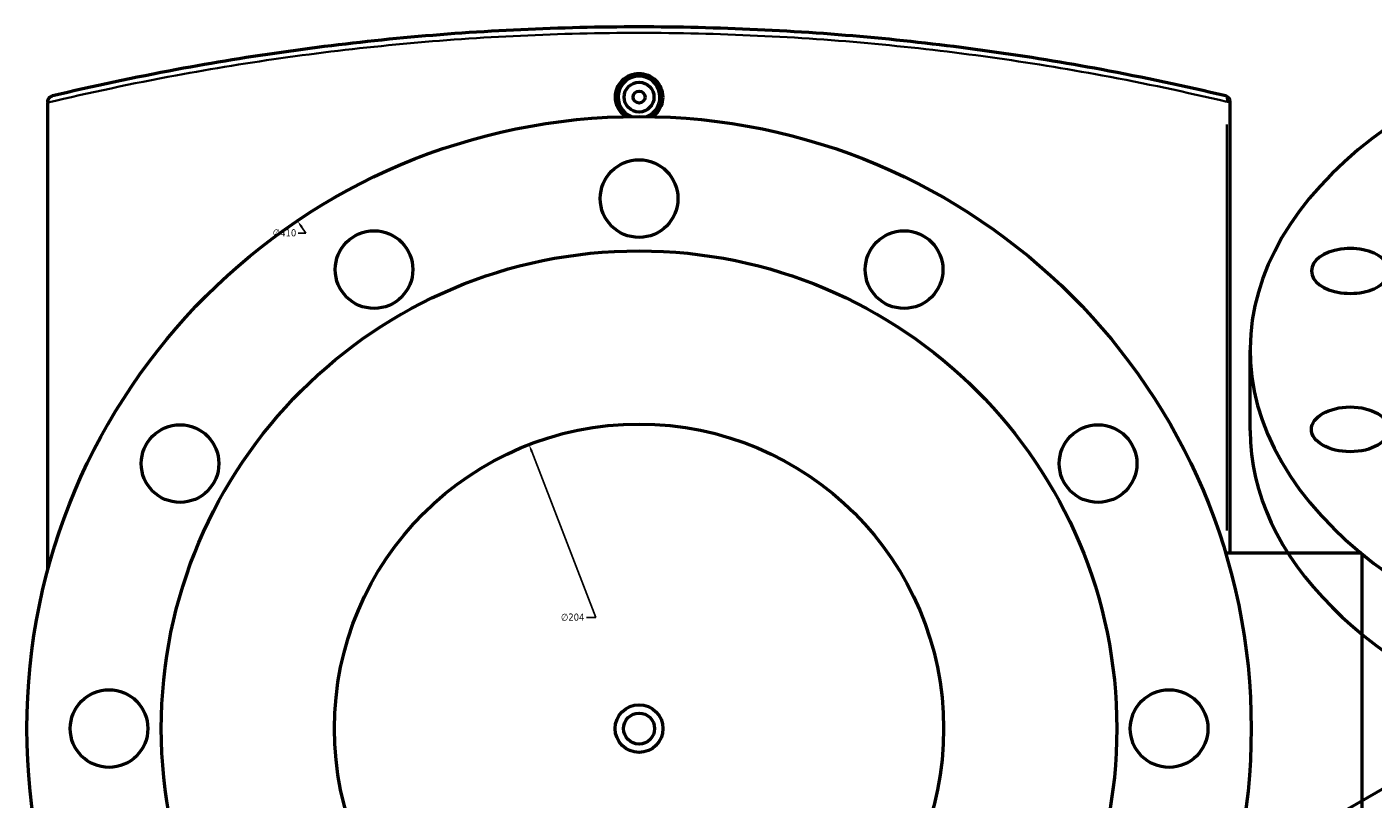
# Model space of a CAD drawing. Header units: millimetres. Extents: x -604 to 1145, y -275 to 910.
# Tile 8 of 10: x 241 to 692, y 635 to 894. Entities that reach past the tile are written whole.
import ezdxf

# ---------------------------------------------------------------- set-up
doc = ezdxf.new("R2010")
doc.units = ezdxf.units.MM
for name, color, linetype, lineweight in [('Dimension (ANSI)', 7, 'Continuous', 25), ('Visible (ANSI)', 7, 'Continuous', 50), ('Visible Narrow (ANSI)', 7, 'Continuous', 35)]:
    doc.layers.add(name, color=color, linetype=linetype, lineweight=lineweight)
doc.styles.add('Note Text (ANSI)', font='tahoma.ttf')
doc.dimstyles.new('Default - mm (ANSI)', dxfattribs={"dimtxt": 2.4, "dimasz": 2.5, "dimexe": 3.175, "dimexo": 1.6002, "dimgap": 0.8, "dimtad": 0, "dimtoh": 1, "dimdec": 0, "dimrnd": 1e-08, "dimzin": 4, "dimdsep": 46, "dimtxsty": 'Note Text (ANSI)', "dimcen": 0.09, "dimdle": 10, "dimclrd": 256, "dimclre": 256, "dimclrt": 5, "dimadec": 1, "dimazin": 1, "dimtfac": 1.27, "dimtofl": 0, "dimtmove": 0, "dimatfit": 3, "dimfxl": 1, "dimtolj": 1, "dimtzin": 4, "dimlwd": -1, "dimlwe": -1, "dimarcsym": 0})

# ---------------------------------------------------------------- blocks, each defined once
blk = doc.blocks.new('*D7')
at = {"layer": 'Defpoints', "color": 0, "transparency": 16777216}
for p in [(409.15, 753.83), (482.82, 563.6)]:
    blk.add_point(p, dxfattribs=at)
at = {"layer": 'Dimension (ANSI)', "transparency": 16777216}
for p, q in [((431.56, 695.94), (410.05, 751.5)), ((428.42, 695.94), (431.56, 695.94))]:
    blk.add_line(p, q, dxfattribs=at)
blk.add_solid([(410.44, 751.65), (409.66, 751.35), (409.15, 753.83)], dxfattribs=at)
at = {"layer": 'Dimension (ANSI)', "color": 5, "transparency": 16777216, "insert": (419.82, 697.24), "char_height": 2.4, "attachment_point": 1, "style": 'Note Text (ANSI)'}
blk.add_mtext('\\A1;∅204', dxfattribs=at)
blk = doc.blocks.new('*D8')
at = {"layer": 'Defpoints', "color": 0, "transparency": 16777216}
for p in [(331.57, 828.82), (560.4, 488.61)]:
    blk.add_point(p, dxfattribs=at)
at = {"layer": 'Dimension (ANSI)', "transparency": 16777216}
for p, q in [((334.36, 824.67), (332.97, 826.74)), ((331.86, 824.67), (334.36, 824.67))]:
    blk.add_line(p, q, dxfattribs=at)
blk.add_solid([(333.31, 826.97), (332.62, 826.51), (331.57, 828.82)], dxfattribs=at)
at = {"layer": 'Dimension (ANSI)', "color": 5, "transparency": 16777216, "insert": (323.32, 825.96), "char_height": 2.4, "attachment_point": 1, "style": 'Note Text (ANSI)'}
blk.add_mtext('\\A1;∅410', dxfattribs=at)

msp = doc.modelspace()

# ---------------------------------------------------------------- linework, layer by layer
at = {"layer": 'Visible (ANSI)'}
for p, q in [((247.98, 868.64), (247.98, 868.36)), ((247.98, 711.83), (247.98, 868.36)), ((643.98, 717.46), (643.98, 868.64)), ((650.61, 758.5), (650.61, 785.44)), ((687.98, 717.46), (642.83, 717.46)), ((687.98, 717.46), (687.98, 599.96)), ((567.36, 564.92), (727.61, 657.44))]:
    msp.add_line(p, q, dxfattribs=at)
for centre, radius in [((445.98, 870.21), 5), ((445.98, 870.21), 2), ((445.98, 658.71), 205), ((445.98, 836.21), 13), ((357.23, 812.43), 13), ((534.73, 812.43), 13), ((445.98, 658.71), 160), ((292.26, 747.46), 13), ((445.98, 658.71), 102), ((599.7, 747.46), 13), ((268.48, 658.71), 13), ((623.48, 658.71), 13), ((445.98, 658.71), 8), ((445.98, 658.71), 5.2)]:
    msp.add_circle(centre, radius, dxfattribs=at)
for centre, radius, start, end in [((445.98, 870.21), 7, 291.4321, 248.5679), ((641.98, 868.64), 2, 0, 76.5698)]:
    msp.add_arc(centre, radius, start, end, dxfattribs=at)
for centre, major_axis, start_param, end_param in [((855.61, 785.44), (-205, 0), 5.274453, 10.43351), ((684.16, 811.97), (-13, 0), 3.634607, 8.931764), ((855.61, 758.5), (-205, 0), 0, 3.141593)]:
    msp.add_ellipse(centre, major_axis=major_axis, ratio=0.57735, start_param=start_param, end_param=end_param, dxfattribs=at)
msp.add_ellipse((684.16, 758.92), major_axis=(13, 0), ratio=0.57735, dxfattribs=at)
for points, knots in [([(642.45, 870.58), (628.91, 873.81), (615, 876.78), (576.24, 884), (550.79, 887.6), (498.88, 892.46), (472.43, 893.71), (445.98, 893.71), (419.54, 893.71), (393.09, 892.46), (341.18, 887.6), (315.72, 884), (276.96, 876.78), (263.06, 873.82), (249.52, 870.58)], [5.302997, 5.302997, 5.302997, 5.302997, 9.880143, 9.880143, 17.795426, 17.795426, 25.710714, 25.710714, 25.710714, 33.626003, 33.626003, 41.541286, 41.541286, 46.118592, 46.118592, 46.118592, 46.118592]), ([(441.51, 863.67), (441.1, 863.95), (440.71, 864.27), (439.67, 865.31), (439.06, 866.2), (438.25, 868.16), (438.05, 869.22), (438.05, 870.21), (438.05, 871.21), (438.25, 872.27), (439.06, 874.22), (439.67, 875.12), (441.08, 876.52), (441.97, 877.13), (443.93, 877.94), (444.99, 878.14), (446.98, 878.14), (448.04, 877.94), (449.99, 877.13), (450.89, 876.52), (452.3, 875.12), (452.91, 874.22), (453.72, 872.27), (453.92, 871.21), (453.92, 870.21)], [4.038093, 4.038093, 4.038093, 4.038093, 4.182192, 4.182192, 4.480949, 4.480949, 4.779706, 4.779706, 4.779706, 5.078463, 5.078463, 5.37722, 5.37722, 5.675926, 5.675926, 5.974632, 5.974632, 6.273338, 6.273338, 6.572044, 6.572044, 6.870801, 6.870801, 7.169558, 7.169558, 7.169558, 7.169558]), ([(247.98, 868.64), (247.98, 868.86), (248.02, 869.09), (248.18, 869.53), (248.3, 869.75), (248.59, 870.09), (248.76, 870.23), (249.11, 870.45), (249.31, 870.53), (249.51, 870.58), (249.52, 870.58), (249.52, 870.58)], [-0.2977021, -0.2977021, -0.2977021, -0.2977021, -0.2279227, -0.2279227, -0.1473639, -0.1473639, -0.0746831, -0.0746831, 0, 0, 0.000753, 0.000753, 0.000753, 0.000753]), ([(453.92, 870.21), (453.92, 869.22), (453.72, 868.16), (452.91, 866.2), (452.3, 865.31), (451.25, 864.27), (450.87, 863.95), (450.45, 863.67)], [2.3898528, 2.3898528, 2.3898528, 2.3898528, 2.6886098, 2.6886098, 2.9873668, 2.9873668, 3.131465, 3.131465, 3.131465, 3.131465])]:
    msp.add_open_spline(points, degree=3, knots=knots, dxfattribs=at)
at = {"layer": 'Visible Narrow (ANSI)'}
for p, q in [((643.98, 868.64), (642.93, 868.64)), ((642.83, 861.08), (642.83, 725.02))]:
    msp.add_line(p, q, dxfattribs=at)
msp.add_ellipse((641.98, 868.64), major_axis=(0.46, 1.95), ratio=0.413754, start_param=4.884486, end_param=6.20957, dxfattribs=at)
msp.add_open_spline([(247.98, 868.36), (261.92, 871.69), (276.23, 874.75), (315.47, 882.02), (340.97, 885.61), (392.99, 890.46), (419.48, 891.71), (445.98, 891.71), (472.48, 891.71), (498.98, 890.46), (550.99, 885.61), (576.5, 882.02), (615.33, 874.82), (629.26, 871.86), (642.83, 868.64)], degree=3, knots=[-46.248391, -46.248391, -46.248391, -46.248391, -41.541286, -41.541286, -33.626003, -33.626003, -25.710714, -25.710714, -25.710714, -17.795426, -17.795426, -9.880143, -9.880143, -5.302997, -5.302997, -5.302997, -5.302997], dxfattribs=at)

# ---------------------------------------------------------------- dimensions: what is measured, and where the dimension line sits
at = {"layer": 'Dimension (ANSI)'}
for p1, p2, picture, middle in [((560.4, 488.61), (331.57, 828.82), '*D8', (327.19, 824.67)), ((482.82, 563.6), (409.15, 753.83), '*D7', (423.72, 695.94))]:
    dim = msp.add_diameter_dim_2p(p1=p1, p2=p2, dimstyle='Default - mm (ANSI)', override={"dimgap": 0.8, "dimtih": 1, "dimdec": 0, "dimlfac": 1, "dimtol": 0, "dimlim": 0, "dimtp": 0, "dimtm": 0, "dimtdec": 2}, dxfattribs=at)
    dim.commit()
    dim.dimension.update_dxf_attribs({"geometry": picture, "text_midpoint": middle, "dimtype": 163})

doc.saveas('drawing.dxf')
